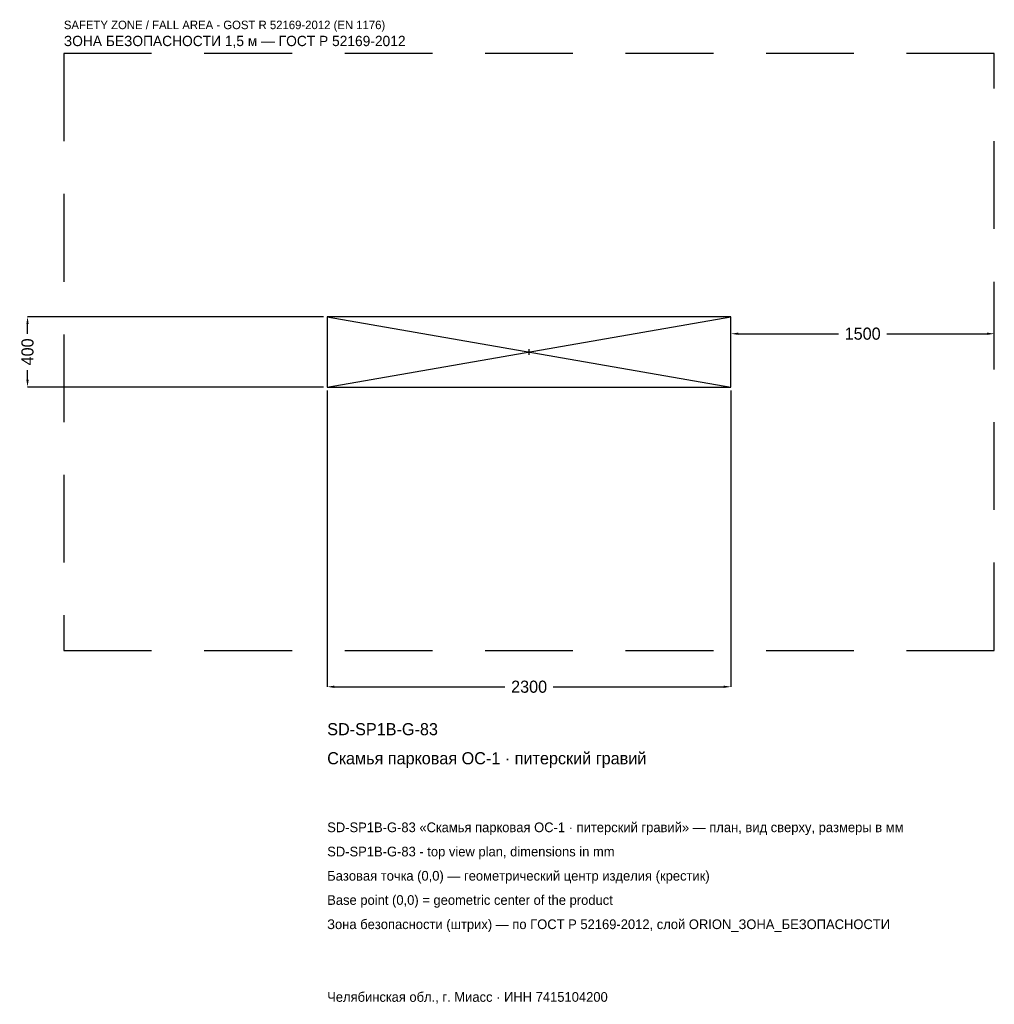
# Model space of a CAD drawing. Header units: metres. Extents: x -2902 to 2650, y -3715 to 1892.
import ezdxf

# ---------------------------------------------------------------- set-up
doc = ezdxf.new("R2010")
doc.units = ezdxf.units.M
doc.linetypes.add('DASHED', pattern=[800, 500, -300])
for name, color, linetype in [('ЗСК_ДАННЫЕ', 3, 'Continuous'), ('ЗСК_ЗОНА_БЕЗОПАСНОСТИ', 1, 'Continuous'), ('ЗСК_КОНТУР', 7, 'Continuous'), ('ЗСК_РАЗМЕРЫ', 8, 'Continuous')]:
    doc.layers.add(name, color=color, linetype=linetype)
doc.dimstyles.new('ORION', dxfattribs={"dimtxt": 69, "dimasz": 41.4, "dimexe": 1.25, "dimexo": 20.7, "dimtad": 1, "dimdec": 0, "dimcen": 2.5, "dimazin": 3, "dimtfac": 1, "dimtmove": 0, "dimatfit": 3})

# ---------------------------------------------------------------- blocks, each defined once
blk = doc.blocks.new('_CLOSEDFILLED')
at = {"color": 0, "linetype": 'BYBLOCK'}
blk.add_solid([(-1, 0.16), (0, 0), (-1, -0.16)], dxfattribs=at)
blk = doc.blocks.new('*D1')
for p, q in [((-1150, -220.7), (-1150, -1907)), ((1150, -220.7), (1150, -1907)), ((-1108.6, -1907), (-138, -1907)), ((138, -1907), (1108.6, -1907))]:
    blk.add_line(p, q)
at = {"layer": 'Defpoints'}
for p in [(-1150, -200), (1150, -200), (-1150, -1907)]:
    blk.add_point(p, dxfattribs=at)
at = {"layer": 'ЗСК_РАЗМЕРЫ', "xscale": 41.4, "yscale": 41.4, "rotation": 180}
blk.add_blockref('_CLOSEDFILLED', (-1150, -1907), dxfattribs=at)
at = {"layer": 'ЗСК_РАЗМЕРЫ', "xscale": 41.4, "yscale": 41.4}
blk.add_blockref('_CLOSEDFILLED', (1150, -1907), dxfattribs=at)
at = {"layer": 'ЗСК_РАЗМЕРЫ', "insert": (0, -1907), "char_height": 69, "attachment_point": 5}
blk.add_mtext('2300', dxfattribs=at)
blk = doc.blocks.new('*D2')
for p, q in [((-1170.7, 200), (-2857, 200)), ((-2857, 103.5), (-2857, 158.6)), ((-2857, -158.6), (-2857, -103.5)), ((-1170.7, -200), (-2857, -200))]:
    blk.add_line(p, q)
at = {"layer": 'Defpoints'}
for p in [(-1150, 200), (-2857, -200), (-1150, -200)]:
    blk.add_point(p, dxfattribs=at)
at = {"layer": 'ЗСК_РАЗМЕРЫ', "xscale": 41.4, "yscale": 41.4}
for p, rotation in [((-2857, 200), 90), ((-2857, -200), 270)]:
    blk.add_blockref('_CLOSEDFILLED', p, dxfattribs=dict(at, rotation=rotation))
at = {"layer": 'ЗСК_РАЗМЕРЫ', "insert": (-2857, 0), "char_height": 69, "attachment_point": 5, "rotation": 90}
blk.add_mtext('400', dxfattribs=at)
blk = doc.blocks.new('*D3')
for p, q in [((1150, 20.7), (1150, 103.5)), ((1191.4, 103.5), (1762, 103.5)), ((2038, 103.5), (2608.6, 103.5)), ((2650, 20.7), (2650, 103.5))]:
    blk.add_line(p, q)
at = {"layer": 'Defpoints'}
for p in [(1150, 103.5), (1150, 0), (2650, 0)]:
    blk.add_point(p, dxfattribs=at)
at = {"layer": 'ЗСК_РАЗМЕРЫ', "xscale": 41.4, "yscale": 41.4, "rotation": 180}
blk.add_blockref('_CLOSEDFILLED', (1150, 103.5), dxfattribs=at)
at = {"layer": 'ЗСК_РАЗМЕРЫ', "xscale": 41.4, "yscale": 41.4}
blk.add_blockref('_CLOSEDFILLED', (2650, 103.5), dxfattribs=at)
at = {"layer": 'ЗСК_РАЗМЕРЫ', "insert": (1900, 103.5), "char_height": 69, "attachment_point": 5}
blk.add_mtext('1500', dxfattribs=at)
blk = doc.blocks.new('ОРИОН SD-SP1B-G-83 Скамья парковая ОС-1 · питерский гравий')
at = {"layer": 'ЗСК_ЗОНА_БЕЗОПАСНОСТИ', "linetype": 'DASHED'}
blk.add_lwpolyline([(-2650, -1700), (2650, -1700), (2650, 1700), (-2650, 1700)], close=True, dxfattribs=at)
at = {"layer": 'ЗСК_КОНТУР'}
for p, q in [((-1150, -200), (1150, 200)), ((-1150, 200), (1150, -200))]:
    blk.add_line(p, q, dxfattribs=at)
blk.add_lwpolyline([(-1150, -200), (1150, -200), (1150, 200), (-1150, 200)], close=True, dxfattribs=at)
at = {"layer": 'ЗСК_РАЗМЕРЫ'}
for p, q in [((-16, 0), (16, 0)), ((0, -16), (0, 16))]:
    blk.add_line(p, q, dxfattribs=at)
at = {"layer": 'ЗСК_ДАННЫЕ'}
for tag, p in [('АРТИКУЛ', (-1150, -2183)), ('НАИМЕНОВАНИЕ', (-1150, -2348.6))]:
    blk.add_attdef(tag, p, '', height=69, dxfattribs=at)
at = {"layer": 'ЗСК_ДАННЫЕ', "flags": 1}
for tag, p in [('ПРОИЗВОДИТЕЛЬ', (-1150, -2514.2)), ('ТЕЛЕФОН', (-1150, -2679.8)), ('САЙТ', (-1150, -3011)), ('АДРЕС', (-1150, -3176.6)), ('РЕКВИЗИТЫ', (-1150, -3342.2)), ('ГАБАРИТЫ', (-1150, -3507.8)), ('ЗОНА_БЕЗОПАСНОСТИ', (-1150, -3673.4))]:
    blk.add_attdef(tag, p, '', height=69, dxfattribs=at)
at = {"layer": 'ЗСК_ЗОНА_БЕЗОПАСНОСТИ', "color": 1}
for s, height, p in [('SAFETY ZONE / FALL AREA - GOST R 52169-2012 (EN 1176)', 48.3, (-2650, 1838)), ('ЗОНА БЕЗОПАСНОСТИ 1,5 м — ГОСТ Р 52169-2012', 58.65, (-2650, 1741.4))]:
    blk.add_text(s, height=height, dxfattribs=at).set_placement(p)
at = {"layer": 'ЗСК_РАЗМЕРЫ'}
dim = blk.add_linear_dim(base=(-2857, -200), p1=(-1150, -200), p2=(-1150, 200), angle=90, dimstyle='ORION', dxfattribs=at)
dim.commit()
dim.dimension.update_dxf_attribs({"geometry": '*D2', "text_midpoint": (-2857, 0)})
for base, p1, p2, picture, middle in [((1150, 103.5), (1150, 0), (2650, 0), '*D3', (1900, 103.5)), ((-1150, -1907), (-1150, -200), (1150, -200), '*D1', (0, -1907))]:
    dim = blk.add_linear_dim(base=base, p1=p1, p2=p2, dimstyle='ORION', dxfattribs=at)
    dim.commit()
    dim.dimension.update_dxf_attribs({"geometry": picture, "text_midpoint": middle})

msp = doc.modelspace()

# ---------------------------------------------------------------- block references
msp.add_blockref('ОРИОН SD-SP1B-G-83 Скамья парковая ОС-1 · питерский гравий', (0, 0)).add_auto_attribs({'АРТИКУЛ': 'SD-SP1B-G-83', 'НАИМЕНОВАНИЕ': 'Скамья парковая ОС-1 · питерский гравий'})

# ---------------------------------------------------------------- texts
at = {"layer": 'ЗСК_ДАННЫЕ', "color": 3}
for s, p in [('SD-SP1B-G-83 «Скамья парковая ОС-1 · питерский гравий» — план, вид сверху, размеры в мм', (-1150, -2735)), ('SD-SP1B-G-83 - top view plan, dimensions in mm', (-1150, -2873)), ('Челябинская обл., г. Миасс · ИНН 7415104200', (-1150, -3701))]:
    msp.add_text(s, height=55.2, dxfattribs=at).set_placement(p)
at = {"layer": 'ЗСК_ДАННЫЕ', "color": 7}
for s, p in [('Базовая точка (0,0) — геометрический центр изделия (крестик)', (-1150, -3011)), ('Base point (0,0) = geometric center of the product', (-1150, -3149))]:
    msp.add_text(s, height=55.2, dxfattribs=at).set_placement(p)
at = {"layer": 'ЗСК_ДАННЫЕ', "color": 1}
msp.add_text('Зона безопасности (штрих) — по ГОСТ Р 52169-2012, слой ORION_ЗОНА_БЕЗОПАСНОСТИ', height=55.2, dxfattribs=at).set_placement((-1150, -3287))

doc.saveas('drawing.dxf')
